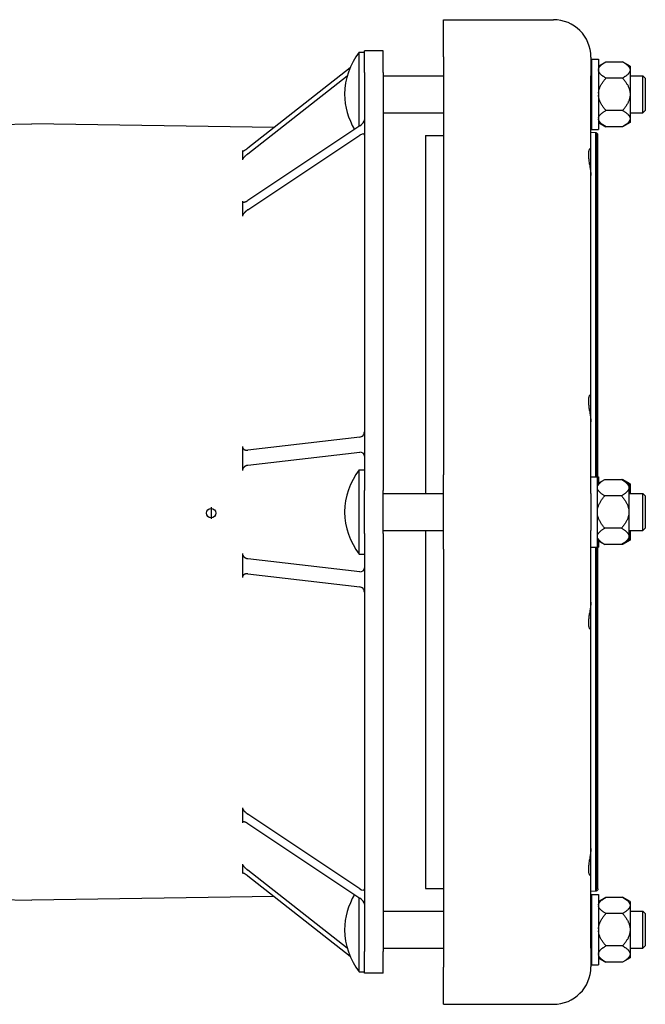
# Model space of a CAD drawing. Header units: millimetres. Extents: x 629 to 5054, y 330 to 1660.
# Tile 2 of 6: x 885 to 1153, y 625 to 1045. Entities that reach past the tile are written whole.
import ezdxf

# ---------------------------------------------------------------- set-up
doc = ezdxf.new("R2010")
doc.units = ezdxf.units.MM
doc.layers.add('DETAIL', color=2, linetype='Continuous')
doc.layers.add('ORIGIN', color=6, linetype='Continuous')

msp = doc.modelspace()

# ---------------------------------------------------------------- linework, layer by layer
at = {"layer": 'DETAIL'}
for p, q in [((1066.33, 1029.35), (1066.33, 1045.27)), ((1066.33, 1045.27), (1113.33, 1045.27)), ((1030.38, 999.76), (1030.38, 1031.43)), ((1030.38, 1031.43), (1032.58, 1031.43)), ((1032.58, 1022.68), (1032.58, 1031.93)), ((1040.58, 1031.93), (1032.58, 1031.93)), ((1040.58, 1022.68), (1040.58, 1031.93)), ((1066.33, 1029.35), (1066.33, 850.95)), ((1129.33, 1029.27), (1129.33, 1021.35)), ((1129.58, 1028.43), (1129.58, 998.43)), ((1129.58, 1028.43), (1132.58, 1028.43)), ((1132.58, 1028.43), (1132.58, 998.43)), ((1132.58, 1025.43), (1135.78, 1027.28)), ((1135.78, 1027.28), (1142.88, 1027.28)), ((1146.08, 1025.43), (1142.88, 1027.28)), ((1026.46, 1024.65), (982.81, 990.45)), ((1032.58, 1022.68), (1032.58, 844.28)), ((1040.58, 1022.68), (1040.58, 844.28)), ((1146.08, 1025.43), (1146.08, 1024.04)), ((1146.08, 1024.04), (1146.08, 1023.6)), ((1146.08, 1023.6), (1146.08, 1013.87)), ((982.81, 988.01), (1025.28, 1021.29)), ((1040.58, 1021.33), (1066.33, 1021.33)), ((1129.33, 990.74), (1129.33, 1021.35)), ((1129.33, 1021.33), (1129.58, 1021.33)), ((1142.88, 1020.36), (1135.78, 1020.36)), ((1146.08, 1021.33), (1151.58, 1021.33)), ((1151.58, 1005.53), (1151.58, 1021.33)), ((1152.58, 1020.33), (1151.58, 1021.33)), ((1152.58, 1020.33), (1152.58, 1006.53)), ((1146.08, 1013.87), (1146.08, 1012.99)), ((1146.08, 1012.99), (1146.08, 1003.26)), ((1040.58, 1005.53), (1066.33, 1005.53)), ((1129.33, 1005.53), (1129.58, 1005.53)), ((1142.88, 1006.51), (1135.78, 1006.51)), ((1146.08, 1005.53), (1151.58, 1005.53)), ((1152.58, 1006.53), (1151.58, 1005.53)), ((787.1, 999.26), (890.58, 1000.78)), ((994.05, 999.26), (890.58, 1000.78)), ((1132.58, 1001.43), (1135.78, 999.58)), ((1146.08, 1001.43), (1142.88, 999.58)), ((1146.08, 1003.26), (1146.08, 1002.82)), ((1146.08, 1002.82), (1146.08, 1001.43)), ((1030.58, 999.89), (982.81, 968.08)), ((1131.38, 996.97), (1129.33, 997.08)), ((1129.58, 998.43), (1132.58, 998.43)), ((1131.38, 850.03), (1131.38, 996.97)), ((1131.57, 996.94), (1131.38, 996.97)), ((1131.57, 850.03), (1131.57, 996.94)), ((1131.75, 996.88), (1131.57, 996.94)), ((1131.75, 850.03), (1131.75, 996.88)), ((1131.91, 996.78), (1131.75, 996.88)), ((1132.06, 996.66), (1131.91, 996.78)), ((1132.17, 996.51), (1132.06, 996.66)), ((1142.88, 999.58), (1135.78, 999.58)), ((982.81, 964.08), (1030.58, 995.89)), ((1058.68, 995.78), (1058.68, 842.93)), ((1058.68, 995.78), (1066.33, 995.78)), ((1132.26, 996.34), (1132.17, 996.51)), ((1132.31, 996.16), (1132.26, 996.34)), ((1132.33, 995.97), (1132.31, 996.16)), ((1132.33, 847.18), (1132.33, 995.97)), ((980.58, 989.35), (980.58, 989.24)), ((980.58, 989.24), (980.58, 987.48)), ((1129.33, 978.77), (1129.33, 990.74)), ((980.58, 987.48), (980.58, 985.73)), ((980.58, 985.73), (980.58, 985.46)), ((1129.33, 885.53), (1129.33, 978.77)), ((980.58, 967.73), (980.58, 967.48)), ((980.58, 967.48), (980.58, 964.6)), ((980.58, 964.6), (980.58, 961.72)), ((980.58, 961.72), (980.58, 961.34)), ((1129.33, 873.56), (1129.33, 885.53)), ((1129.33, 842.95), (1129.33, 873.56)), ((1030.58, 867.01), (982.81, 861.39)), ((980.58, 863.04), (980.58, 862.55)), ((980.58, 862.55), (980.58, 857.91)), ((980.58, 857.91), (980.58, 853.28)), ((982.81, 854.96), (1030.58, 860.57)), ((980.58, 853.28), (980.58, 852.77)), ((1030.38, 817.03), (1030.38, 853.03)), ((1030.38, 853.03), (1032.58, 853.03)), ((1066.33, 819.11), (1066.33, 850.95)), ((1129.33, 850.03), (1132.08, 850.03)), ((1132.08, 850.03), (1132.08, 820.03)), ((1132.33, 850.03), (1132.58, 850.03)), ((1132.58, 850.03), (1132.58, 847.32)), ((1132.08, 847.03), (1135.28, 848.88)), ((1135.28, 848.88), (1142.38, 848.88)), ((1142.38, 848.88), (1142.88, 848.88)), ((1145.58, 847.03), (1142.38, 848.88)), ((1146.08, 847.03), (1142.88, 848.88)), ((1145.58, 847.03), (1145.58, 845.64)), ((1145.58, 845.64), (1145.58, 845.2)), ((1145.58, 845.2), (1145.58, 835.47)), ((1146.08, 847.03), (1146.08, 845.64)), ((1146.08, 845.64), (1146.08, 845.2)), ((1146.08, 845.2), (1146.08, 842.93)), ((1032.58, 825.78), (1032.58, 844.28)), ((1040.58, 825.78), (1040.58, 844.28)), ((1040.58, 842.93), (1066.33, 842.93)), ((1129.33, 842.95), (1129.33, 827.11)), ((1142.38, 841.95), (1135.28, 841.95)), ((1145.58, 842.93), (1151.58, 842.93)), ((1151.58, 827.13), (1151.58, 842.93)), ((1152.58, 841.93), (1151.58, 842.93)), ((1152.58, 841.93), (1152.58, 828.13)), ((1145.58, 835.47), (1145.58, 834.59)), ((1145.58, 834.59), (1145.58, 824.86)), ((1032.58, 825.78), (1032.58, 647.38)), ((1040.58, 827.13), (1066.33, 827.13)), ((1040.58, 825.78), (1040.58, 647.38)), ((1058.68, 827.13), (1058.68, 674.28)), ((1129.33, 796.5), (1129.33, 827.11)), ((1142.38, 828.1), (1135.28, 828.1)), ((1145.58, 827.13), (1151.58, 827.13)), ((1145.58, 824.86), (1145.58, 824.42)), ((1145.58, 824.42), (1145.58, 823.03)), ((1146.08, 827.13), (1146.08, 824.86)), ((1146.08, 824.86), (1146.08, 824.42)), ((1146.08, 824.42), (1146.08, 823.03)), ((1152.58, 828.13), (1151.58, 827.13)), ((1129.33, 820.03), (1132.08, 820.03)), ((1131.38, 673.09), (1131.38, 820.03)), ((1131.57, 673.12), (1131.57, 820.03)), ((1131.75, 673.18), (1131.75, 820.03)), ((1132.08, 823.03), (1135.28, 821.18)), ((1132.33, 674.09), (1132.33, 822.88)), ((1132.33, 820.03), (1132.58, 820.03)), ((1132.58, 822.74), (1132.58, 820.03)), ((1142.38, 821.18), (1135.28, 821.18)), ((1145.58, 823.03), (1142.38, 821.18)), ((1142.88, 821.18), (1142.38, 821.18)), ((1146.08, 823.03), (1142.88, 821.18)), ((980.58, 817.29), (980.58, 816.78)), ((980.58, 816.78), (980.58, 812.15)), ((1030.38, 817.03), (1032.58, 817.03)), ((1066.33, 819.11), (1066.33, 640.71)), ((980.58, 812.15), (980.58, 807.51)), ((1030.58, 809.48), (982.81, 815.1)), ((980.58, 807.51), (980.58, 807.02)), ((982.81, 808.67), (1030.58, 803.05)), ((1129.33, 784.53), (1129.33, 796.5)), ((1129.33, 691.29), (1129.33, 784.53)), ((980.58, 708.72), (980.58, 708.34)), ((980.58, 708.34), (980.58, 705.46)), ((980.58, 705.46), (980.58, 702.58)), ((980.58, 702.58), (980.58, 702.33)), ((1030.58, 674.17), (982.81, 705.98)), ((982.81, 701.98), (1030.58, 670.17)), ((1129.33, 679.32), (1129.33, 691.29)), ((980.58, 684.6), (980.58, 684.33)), ((980.58, 684.33), (980.58, 682.58)), ((980.58, 682.58), (980.58, 680.82)), ((1025.28, 648.77), (982.81, 682.05)), ((980.58, 680.82), (980.58, 680.71)), ((982.81, 679.61), (1026.46, 645.41)), ((1129.33, 648.71), (1129.33, 679.32)), ((1058.68, 674.28), (1066.33, 674.28)), ((1131.38, 673.09), (1129.33, 672.98)), ((1131.57, 673.12), (1131.38, 673.09)), ((1131.75, 673.18), (1131.57, 673.12)), ((1131.91, 673.28), (1131.75, 673.18)), ((1132.06, 673.4), (1131.91, 673.28)), ((1132.17, 673.55), (1132.06, 673.4)), ((1132.26, 673.72), (1132.17, 673.55)), ((1132.31, 673.9), (1132.26, 673.72)), ((1132.33, 674.09), (1132.31, 673.9)), ((787.1, 670.8), (890.58, 669.28)), ((994.05, 670.8), (890.58, 669.28)), ((1030.38, 638.63), (1030.38, 670.3)), ((1129.58, 671.63), (1129.58, 641.63)), ((1129.58, 671.63), (1132.58, 671.63)), ((1132.58, 671.63), (1132.58, 641.63)), ((1132.58, 668.63), (1135.78, 670.48)), ((1135.78, 670.48), (1142.88, 670.48)), ((1146.08, 668.63), (1142.88, 670.48)), ((1146.08, 668.63), (1146.08, 667.24)), ((1040.58, 664.53), (1066.33, 664.53)), ((1129.33, 664.53), (1129.58, 664.53)), ((1146.08, 667.24), (1146.08, 666.8)), ((1146.08, 666.8), (1146.08, 657.07)), ((1146.08, 664.53), (1151.58, 664.53)), ((1151.58, 648.73), (1151.58, 664.53)), ((1152.58, 663.53), (1151.58, 664.53)), ((1142.88, 663.55), (1135.78, 663.55)), ((1152.58, 663.53), (1152.58, 649.73)), ((1146.08, 657.07), (1146.08, 656.19)), ((1146.08, 656.19), (1146.08, 646.46)), ((1040.58, 648.73), (1066.33, 648.73)), ((1129.33, 648.73), (1129.58, 648.73)), ((1129.33, 648.71), (1129.33, 640.79)), ((1142.88, 649.7), (1135.78, 649.7)), ((1146.08, 648.73), (1151.58, 648.73)), ((1152.58, 649.73), (1151.58, 648.73)), ((1032.58, 638.13), (1032.58, 647.38)), ((1040.58, 638.13), (1040.58, 647.38)), ((1132.58, 644.63), (1135.78, 642.78)), ((1146.08, 644.63), (1142.88, 642.78)), ((1146.08, 646.46), (1146.08, 646.02)), ((1146.08, 646.02), (1146.08, 644.63)), ((1066.33, 624.79), (1066.33, 640.71)), ((1129.58, 641.63), (1132.58, 641.63)), ((1142.88, 642.78), (1135.78, 642.78)), ((1030.38, 638.63), (1032.58, 638.63)), ((1040.58, 638.13), (1032.58, 638.13)), ((1066.33, 624.79), (1113.33, 624.79))]:
    msp.add_line(p, q, dxfattribs=at)
at = {"layer": 'DETAIL', "flags": 128}
for points in [[(1132.58, 1024.04), (1132.6, 1024.17), (1132.63, 1024.3), (1132.67, 1024.43), (1132.72, 1024.56), (1132.78, 1024.68), (1132.85, 1024.81), (1132.93, 1024.94), (1133.01, 1025.07), (1133.11, 1025.21), (1133.22, 1025.34), (1133.33, 1025.47), (1133.46, 1025.6), (1133.6, 1025.73), (1133.74, 1025.87), (1133.9, 1026), (1134.06, 1026.14), (1134.24, 1026.28), (1134.43, 1026.42), (1134.63, 1026.56), (1134.83, 1026.7), (1135.05, 1026.84), (1135.28, 1026.99), (1135.52, 1027.13), (1135.78, 1027.28)], [(1142.88, 1027.28), (1143.13, 1027.13), (1143.37, 1026.99), (1143.6, 1026.84), (1143.82, 1026.7), (1144.03, 1026.56), (1144.23, 1026.42), (1144.41, 1026.28), (1144.59, 1026.14), (1144.75, 1026), (1144.91, 1025.87), (1145.06, 1025.73), (1145.19, 1025.6), (1145.32, 1025.47), (1145.44, 1025.34), (1145.54, 1025.21), (1145.64, 1025.07), (1145.73, 1024.94), (1145.81, 1024.81), (1145.88, 1024.68), (1145.93, 1024.56), (1145.98, 1024.43), (1146.02, 1024.3), (1146.06, 1024.17), (1146.08, 1024.04)], [(1135.78, 1020.36), (1135.52, 1020.5), (1135.28, 1020.65), (1135.05, 1020.8), (1134.83, 1020.94), (1134.63, 1021.08), (1134.43, 1021.22), (1134.24, 1021.36), (1134.06, 1021.5), (1133.9, 1021.63), (1133.74, 1021.77), (1133.6, 1021.9), (1133.46, 1022.04), (1133.33, 1022.17), (1133.22, 1022.3), (1133.11, 1022.43), (1133.01, 1022.56), (1132.93, 1022.69), (1132.85, 1022.82), (1132.78, 1022.95), (1132.72, 1023.08), (1132.67, 1023.21), (1132.63, 1023.34), (1132.6, 1023.47), (1132.58, 1023.6)], [(1146.08, 1023.6), (1146.06, 1023.47), (1146.02, 1023.34), (1145.98, 1023.21), (1145.93, 1023.08), (1145.88, 1022.95), (1145.81, 1022.82), (1145.73, 1022.69), (1145.64, 1022.56), (1145.54, 1022.43), (1145.44, 1022.3), (1145.32, 1022.17), (1145.19, 1022.04), (1145.06, 1021.9), (1144.91, 1021.77), (1144.75, 1021.63), (1144.59, 1021.5), (1144.41, 1021.36), (1144.23, 1021.22), (1144.03, 1021.08), (1143.82, 1020.94), (1143.6, 1020.8), (1143.37, 1020.65), (1143.13, 1020.5), (1142.88, 1020.36)], [(1132.58, 1013.87), (1132.6, 1014.13), (1132.63, 1014.39), (1132.67, 1014.65), (1132.72, 1014.9), (1132.78, 1015.16), (1132.85, 1015.42), (1132.93, 1015.68), (1133.01, 1015.94), (1133.11, 1016.2), (1133.22, 1016.47), (1133.33, 1016.73), (1133.46, 1017), (1133.6, 1017.26), (1133.74, 1017.53), (1133.9, 1017.8), (1134.06, 1018.07), (1134.24, 1018.35), (1134.43, 1018.63), (1134.63, 1018.91), (1134.83, 1019.19), (1135.05, 1019.48), (1135.28, 1019.77), (1135.52, 1020.06), (1135.78, 1020.36)], [(1142.88, 1020.36), (1143.13, 1020.06), (1143.37, 1019.77), (1143.6, 1019.48), (1143.82, 1019.19), (1144.03, 1018.91), (1144.23, 1018.63), (1144.41, 1018.35), (1144.59, 1018.07), (1144.75, 1017.8), (1144.91, 1017.53), (1145.06, 1017.26), (1145.19, 1017), (1145.32, 1016.73), (1145.44, 1016.47), (1145.54, 1016.2), (1145.64, 1015.94), (1145.73, 1015.68), (1145.81, 1015.42), (1145.88, 1015.16), (1145.93, 1014.9), (1145.98, 1014.65), (1146.02, 1014.39), (1146.06, 1014.13), (1146.08, 1013.87)], [(1135.78, 1006.51), (1135.52, 1006.8), (1135.28, 1007.1), (1135.05, 1007.39), (1134.83, 1007.67), (1134.63, 1007.96), (1134.43, 1008.24), (1134.24, 1008.51), (1134.06, 1008.79), (1133.9, 1009.06), (1133.74, 1009.33), (1133.6, 1009.6), (1133.46, 1009.87), (1133.33, 1010.13), (1133.22, 1010.4), (1133.11, 1010.66), (1133.01, 1010.92), (1132.93, 1011.18), (1132.85, 1011.44), (1132.78, 1011.7), (1132.72, 1011.96), (1132.67, 1012.22), (1132.63, 1012.47), (1132.6, 1012.73), (1132.58, 1012.99)], [(1146.08, 1012.99), (1146.06, 1012.73), (1146.02, 1012.47), (1145.98, 1012.22), (1145.93, 1011.96), (1145.88, 1011.7), (1145.81, 1011.44), (1145.73, 1011.18), (1145.64, 1010.92), (1145.54, 1010.66), (1145.44, 1010.4), (1145.32, 1010.13), (1145.19, 1009.87), (1145.06, 1009.6), (1144.91, 1009.33), (1144.75, 1009.06), (1144.59, 1008.79), (1144.41, 1008.51), (1144.23, 1008.24), (1144.03, 1007.96), (1143.82, 1007.67), (1143.6, 1007.39), (1143.37, 1007.1), (1143.13, 1006.8), (1142.88, 1006.51)], [(1132.58, 1003.26), (1132.6, 1003.39), (1132.63, 1003.52), (1132.67, 1003.65), (1132.72, 1003.78), (1132.78, 1003.91), (1132.85, 1004.04), (1132.93, 1004.17), (1133.01, 1004.3), (1133.11, 1004.43), (1133.22, 1004.56), (1133.33, 1004.69), (1133.46, 1004.83), (1133.6, 1004.96), (1133.74, 1005.09), (1133.9, 1005.23), (1134.06, 1005.36), (1134.24, 1005.5), (1134.43, 1005.64), (1134.63, 1005.78), (1134.83, 1005.92), (1135.05, 1006.07), (1135.28, 1006.21), (1135.52, 1006.36), (1135.78, 1006.51)], [(1142.88, 1006.51), (1143.13, 1006.36), (1143.37, 1006.21), (1143.6, 1006.07), (1143.82, 1005.92), (1144.03, 1005.78), (1144.23, 1005.64), (1144.41, 1005.5), (1144.59, 1005.36), (1144.75, 1005.23), (1144.91, 1005.09), (1145.06, 1004.96), (1145.19, 1004.83), (1145.32, 1004.69), (1145.44, 1004.56), (1145.54, 1004.43), (1145.64, 1004.3), (1145.73, 1004.17), (1145.81, 1004.04), (1145.88, 1003.91), (1145.93, 1003.78), (1145.98, 1003.65), (1146.02, 1003.52), (1146.06, 1003.39), (1146.08, 1003.26)], [(1135.78, 999.58), (1135.52, 999.73), (1135.28, 999.88), (1135.05, 1000.02), (1134.83, 1000.16), (1134.63, 1000.31), (1134.43, 1000.45), (1134.24, 1000.58), (1134.06, 1000.72), (1133.9, 1000.86), (1133.74, 1000.99), (1133.6, 1001.13), (1133.46, 1001.26), (1133.33, 1001.39), (1133.22, 1001.53), (1133.11, 1001.66), (1133.01, 1001.79), (1132.93, 1001.92), (1132.85, 1002.05), (1132.78, 1002.18), (1132.72, 1002.31), (1132.67, 1002.44), (1132.63, 1002.57), (1132.6, 1002.69), (1132.58, 1002.82)], [(1146.08, 1002.82), (1146.06, 1002.69), (1146.02, 1002.57), (1145.98, 1002.44), (1145.93, 1002.31), (1145.88, 1002.18), (1145.81, 1002.05), (1145.73, 1001.92), (1145.64, 1001.79), (1145.54, 1001.66), (1145.44, 1001.53), (1145.32, 1001.39), (1145.19, 1001.26), (1145.06, 1001.13), (1144.91, 1000.99), (1144.75, 1000.86), (1144.59, 1000.72), (1144.41, 1000.58), (1144.23, 1000.45), (1144.03, 1000.31), (1143.82, 1000.16), (1143.6, 1000.02), (1143.37, 999.88), (1143.13, 999.73), (1142.88, 999.58)], [(980.58, 989.24), (980.63, 989.23), (980.68, 989.23), (980.75, 989.23), (980.82, 989.25), (980.89, 989.27), (980.97, 989.3), (981.06, 989.33), (981.15, 989.37), (981.24, 989.41), (981.33, 989.46), (981.43, 989.51), (981.53, 989.57), (981.63, 989.63), (981.73, 989.69), (981.84, 989.76), (981.94, 989.82), (982.05, 989.89), (982.16, 989.97), (982.26, 990.04), (982.37, 990.12), (982.48, 990.2), (982.59, 990.28), (982.7, 990.36), (982.81, 990.45)], [(1128.79, 990.29), (1128.77, 990.26), (1128.73, 990.18), (1128.67, 990.06), (1128.61, 989.9), (1128.55, 989.7), (1128.49, 989.47), (1128.43, 989.21), (1128.38, 988.91), (1128.34, 988.59), (1128.31, 988.24), (1128.29, 987.87), (1128.29, 987.47), (1128.29, 987.05), (1128.31, 986.62), (1128.35, 986.18), (1128.39, 985.72), (1128.45, 985.25), (1128.51, 984.79), (1128.58, 984.32), (1128.66, 983.84), (1128.73, 983.38), (1128.81, 982.91), (1128.89, 982.45), (1128.97, 982), (1129.05, 981.55), (1129.11, 981.12), (1129.18, 980.69), (1129.23, 980.28), (1129.27, 979.88), (1129.3, 979.49), (1129.32, 979.12), (1129.33, 978.77)], [(982.81, 988.01), (982.68, 987.91), (982.56, 987.82), (982.44, 987.72), (982.32, 987.61), (982.2, 987.51), (982.09, 987.41), (981.97, 987.31), (981.86, 987.2), (981.75, 987.1), (981.64, 987), (981.54, 986.89), (981.43, 986.79), (981.34, 986.69), (981.24, 986.59), (981.16, 986.5), (981.07, 986.4), (980.99, 986.31), (980.92, 986.22), (980.85, 986.13), (980.78, 986.05), (980.72, 985.96), (980.67, 985.88), (980.62, 985.8), (980.58, 985.73)], [(980.58, 967.48), (980.63, 967.44), (980.68, 967.4), (980.75, 967.37), (980.82, 967.35), (980.89, 967.34), (980.97, 967.34), (981.06, 967.34), (981.15, 967.35), (981.24, 967.36), (981.33, 967.38), (981.43, 967.41), (981.53, 967.44), (981.63, 967.47), (981.73, 967.51), (981.84, 967.55), (981.94, 967.6), (982.05, 967.65), (982.16, 967.7), (982.26, 967.76), (982.37, 967.82), (982.48, 967.88), (982.59, 967.94), (982.7, 968.01), (982.81, 968.08)], [(982.81, 964.08), (982.68, 964), (982.56, 963.91), (982.44, 963.82), (982.32, 963.73), (982.2, 963.64), (982.09, 963.54), (981.97, 963.44), (981.86, 963.34), (981.75, 963.24), (981.64, 963.14), (981.54, 963.04), (981.43, 962.93), (981.34, 962.83), (981.24, 962.72), (981.16, 962.62), (981.07, 962.52), (980.99, 962.41), (980.92, 962.31), (980.85, 962.21), (980.78, 962.11), (980.72, 962.01), (980.67, 961.91), (980.62, 961.81), (980.58, 961.72)], [(1128.79, 885.08), (1128.77, 885.05), (1128.73, 884.97), (1128.67, 884.85), (1128.61, 884.69), (1128.55, 884.49), (1128.49, 884.26), (1128.43, 884), (1128.38, 883.7), (1128.34, 883.38), (1128.31, 883.03), (1128.29, 882.66), (1128.29, 882.26), (1128.29, 881.84), (1128.31, 881.41), (1128.35, 880.97), (1128.39, 880.51), (1128.45, 880.05), (1128.51, 879.58), (1128.58, 879.11), (1128.66, 878.64), (1128.73, 878.17), (1128.81, 877.7), (1128.89, 877.24), (1128.97, 876.79), (1129.05, 876.34), (1129.11, 875.91), (1129.18, 875.48), (1129.23, 875.07), (1129.27, 874.67), (1129.3, 874.28), (1129.32, 873.91), (1129.33, 873.56)], [(980.58, 862.55), (980.63, 862.43), (980.68, 862.32), (980.75, 862.21), (980.82, 862.11), (980.89, 862.02), (980.97, 861.94), (981.06, 861.86), (981.15, 861.79), (981.24, 861.73), (981.33, 861.67), (981.43, 861.62), (981.53, 861.57), (981.63, 861.53), (981.73, 861.49), (981.84, 861.46), (981.94, 861.43), (982.05, 861.41), (982.16, 861.4), (982.26, 861.38), (982.37, 861.38), (982.48, 861.38), (982.59, 861.38), (982.7, 861.38), (982.81, 861.39)], [(982.81, 854.96), (982.68, 854.94), (982.56, 854.92), (982.44, 854.89), (982.32, 854.86), (982.2, 854.82), (982.09, 854.77), (981.97, 854.73), (981.86, 854.67), (981.75, 854.62), (981.64, 854.55), (981.54, 854.49), (981.43, 854.41), (981.34, 854.34), (981.24, 854.26), (981.16, 854.18), (981.07, 854.09), (980.99, 854), (980.92, 853.91), (980.85, 853.82), (980.78, 853.72), (980.72, 853.61), (980.67, 853.51), (980.62, 853.39), (980.58, 853.28)], [(1132.08, 845.64), (1132.1, 845.77), (1132.13, 845.9), (1132.17, 846.02), (1132.22, 846.15), (1132.28, 846.28), (1132.35, 846.41), (1132.43, 846.54), (1132.51, 846.67), (1132.61, 846.8), (1132.72, 846.94), (1132.83, 847.07), (1132.96, 847.2), (1133.1, 847.33), (1133.24, 847.47), (1133.4, 847.6), (1133.56, 847.74), (1133.74, 847.88), (1133.93, 848.01), (1134.13, 848.15), (1134.33, 848.3), (1134.55, 848.44), (1134.78, 848.58), (1135.02, 848.73), (1135.28, 848.88)], [(1135.28, 841.95), (1135.02, 842.1), (1134.78, 842.25), (1134.55, 842.39), (1134.33, 842.54), (1134.13, 842.68), (1133.93, 842.82), (1133.74, 842.96), (1133.56, 843.1), (1133.4, 843.23), (1133.24, 843.37), (1133.1, 843.5), (1132.96, 843.64), (1132.83, 843.77), (1132.72, 843.9), (1132.61, 844.03), (1132.51, 844.16), (1132.43, 844.29), (1132.35, 844.42), (1132.28, 844.55), (1132.22, 844.68), (1132.17, 844.81), (1132.13, 844.94), (1132.1, 845.07), (1132.08, 845.2)], [(1142.38, 848.88), (1142.63, 848.73), (1142.87, 848.58), (1143.1, 848.44), (1143.32, 848.3), (1143.53, 848.15), (1143.73, 848.01), (1143.91, 847.88), (1144.09, 847.74), (1144.25, 847.6), (1144.41, 847.47), (1144.56, 847.33), (1144.69, 847.2), (1144.82, 847.07), (1144.94, 846.94), (1145.04, 846.8), (1145.14, 846.67), (1145.23, 846.54), (1145.31, 846.41), (1145.38, 846.28), (1145.43, 846.15), (1145.48, 846.02), (1145.52, 845.9), (1145.56, 845.77), (1145.58, 845.64)], [(1145.58, 845.2), (1145.56, 845.07), (1145.52, 844.94), (1145.48, 844.81), (1145.43, 844.68), (1145.38, 844.55), (1145.31, 844.42), (1145.23, 844.29), (1145.14, 844.16), (1145.04, 844.03), (1144.94, 843.9), (1144.82, 843.77), (1144.69, 843.64), (1144.56, 843.5), (1144.41, 843.37), (1144.25, 843.23), (1144.09, 843.1), (1143.91, 842.96), (1143.73, 842.82), (1143.53, 842.68), (1143.32, 842.54), (1143.1, 842.39), (1142.87, 842.25), (1142.63, 842.1), (1142.38, 841.95)], [(1142.88, 848.88), (1142.99, 848.81), (1143.11, 848.74), (1143.22, 848.68), (1143.33, 848.61), (1143.44, 848.54), (1143.55, 848.48), (1143.65, 848.41), (1143.75, 848.34), (1143.85, 848.28), (1143.94, 848.21), (1144.04, 848.15), (1144.13, 848.08), (1144.22, 848.02), (1144.31, 847.96), (1144.39, 847.89), (1144.47, 847.83), (1144.55, 847.77), (1144.63, 847.7), (1144.71, 847.64), (1144.78, 847.58), (1144.85, 847.52), (1144.92, 847.46), (1144.99, 847.39), (1145.06, 847.33)], [(1145.58, 846.76), (1145.61, 846.71), (1145.65, 846.67), (1145.68, 846.62), (1145.71, 846.57), (1145.74, 846.52), (1145.77, 846.48), (1145.8, 846.43), (1145.82, 846.38), (1145.85, 846.34), (1145.87, 846.29), (1145.89, 846.24), (1145.92, 846.2), (1145.94, 846.15), (1145.96, 846.1), (1145.97, 846.06), (1145.99, 846.01), (1146, 845.96), (1146.02, 845.92), (1146.03, 845.87), (1146.04, 845.82), (1146.05, 845.78), (1146.06, 845.73), (1146.07, 845.68), (1146.08, 845.64)], [(1146.08, 845.2), (1146.07, 845.15), (1146.06, 845.1), (1146.05, 845.06), (1146.04, 845.01), (1146.03, 844.96), (1146.02, 844.92), (1146, 844.87), (1145.99, 844.82), (1145.97, 844.78), (1145.96, 844.73), (1145.94, 844.68), (1145.92, 844.64), (1145.89, 844.59), (1145.87, 844.54), (1145.85, 844.5), (1145.82, 844.45), (1145.8, 844.4), (1145.77, 844.36), (1145.74, 844.31), (1145.71, 844.26), (1145.68, 844.22), (1145.65, 844.17), (1145.61, 844.12), (1145.58, 844.08)], [(1132.08, 835.47), (1132.1, 835.73), (1132.13, 835.99), (1132.17, 836.24), (1132.22, 836.5), (1132.28, 836.76), (1132.35, 837.02), (1132.43, 837.28), (1132.51, 837.54), (1132.61, 837.8), (1132.72, 838.07), (1132.83, 838.33), (1132.96, 838.59), (1133.1, 838.86), (1133.24, 839.13), (1133.4, 839.4), (1133.56, 839.67), (1133.74, 839.95), (1133.93, 840.22), (1134.13, 840.5), (1134.33, 840.79), (1134.55, 841.07), (1134.78, 841.36), (1135.02, 841.66), (1135.28, 841.95)], [(1142.38, 841.95), (1142.63, 841.66), (1142.87, 841.36), (1143.1, 841.07), (1143.32, 840.79), (1143.53, 840.5), (1143.73, 840.22), (1143.91, 839.95), (1144.09, 839.67), (1144.25, 839.4), (1144.41, 839.13), (1144.56, 838.86), (1144.69, 838.59), (1144.82, 838.33), (1144.94, 838.07), (1145.04, 837.8), (1145.14, 837.54), (1145.23, 837.28), (1145.31, 837.02), (1145.38, 836.76), (1145.43, 836.5), (1145.48, 836.24), (1145.52, 835.99), (1145.56, 835.73), (1145.58, 835.47)], [(1135.28, 828.1), (1135.02, 828.4), (1134.78, 828.7), (1134.55, 828.98), (1134.33, 829.27), (1134.13, 829.55), (1133.93, 829.83), (1133.74, 830.11), (1133.56, 830.39), (1133.4, 830.66), (1133.24, 830.93), (1133.1, 831.2), (1132.96, 831.47), (1132.83, 831.73), (1132.72, 831.99), (1132.61, 832.26), (1132.51, 832.52), (1132.43, 832.78), (1132.35, 833.04), (1132.28, 833.3), (1132.22, 833.56), (1132.17, 833.81), (1132.13, 834.07), (1132.1, 834.33), (1132.08, 834.59)], [(1145.58, 834.59), (1145.56, 834.33), (1145.52, 834.07), (1145.48, 833.81), (1145.43, 833.56), (1145.38, 833.3), (1145.31, 833.04), (1145.23, 832.78), (1145.14, 832.52), (1145.04, 832.26), (1144.94, 831.99), (1144.82, 831.73), (1144.69, 831.47), (1144.56, 831.2), (1144.41, 830.93), (1144.25, 830.66), (1144.09, 830.39), (1143.91, 830.11), (1143.73, 829.83), (1143.53, 829.55), (1143.32, 829.27), (1143.1, 828.98), (1142.87, 828.7), (1142.63, 828.4), (1142.38, 828.1)], [(1132.08, 824.86), (1132.1, 824.99), (1132.13, 825.12), (1132.17, 825.25), (1132.22, 825.38), (1132.28, 825.51), (1132.35, 825.64), (1132.43, 825.77), (1132.51, 825.9), (1132.61, 826.03), (1132.72, 826.16), (1132.83, 826.29), (1132.96, 826.42), (1133.1, 826.56), (1133.24, 826.69), (1133.4, 826.83), (1133.56, 826.96), (1133.74, 827.1), (1133.93, 827.24), (1134.13, 827.38), (1134.33, 827.52), (1134.55, 827.66), (1134.78, 827.81), (1135.02, 827.96), (1135.28, 828.1)], [(1135.28, 821.18), (1135.02, 821.33), (1134.78, 821.48), (1134.55, 821.62), (1134.33, 821.76), (1134.13, 821.9), (1133.93, 822.04), (1133.74, 822.18), (1133.56, 822.32), (1133.4, 822.46), (1133.24, 822.59), (1133.1, 822.73), (1132.96, 822.86), (1132.83, 822.99), (1132.72, 823.12), (1132.61, 823.26), (1132.51, 823.39), (1132.43, 823.52), (1132.35, 823.65), (1132.28, 823.78), (1132.22, 823.91), (1132.17, 824.03), (1132.13, 824.16), (1132.1, 824.29), (1132.08, 824.42)], [(1142.38, 828.1), (1142.63, 827.96), (1142.87, 827.81), (1143.1, 827.66), (1143.32, 827.52), (1143.53, 827.38), (1143.73, 827.24), (1143.91, 827.1), (1144.09, 826.96), (1144.25, 826.83), (1144.41, 826.69), (1144.56, 826.56), (1144.69, 826.42), (1144.82, 826.29), (1144.94, 826.16), (1145.04, 826.03), (1145.14, 825.9), (1145.23, 825.77), (1145.31, 825.64), (1145.38, 825.51), (1145.43, 825.38), (1145.48, 825.25), (1145.52, 825.12), (1145.56, 824.99), (1145.58, 824.86)], [(1145.58, 824.42), (1145.56, 824.29), (1145.52, 824.16), (1145.48, 824.03), (1145.43, 823.91), (1145.38, 823.78), (1145.31, 823.65), (1145.23, 823.52), (1145.14, 823.39), (1145.04, 823.26), (1144.94, 823.12), (1144.82, 822.99), (1144.69, 822.86), (1144.56, 822.73), (1144.41, 822.59), (1144.25, 822.46), (1144.09, 822.32), (1143.91, 822.18), (1143.73, 822.04), (1143.53, 821.9), (1143.32, 821.76), (1143.1, 821.62), (1142.87, 821.48), (1142.63, 821.33), (1142.38, 821.18)], [(1145.58, 825.98), (1145.61, 825.94), (1145.65, 825.89), (1145.68, 825.84), (1145.71, 825.8), (1145.74, 825.75), (1145.77, 825.7), (1145.8, 825.66), (1145.82, 825.61), (1145.85, 825.56), (1145.87, 825.52), (1145.89, 825.47), (1145.92, 825.42), (1145.94, 825.38), (1145.96, 825.33), (1145.97, 825.28), (1145.99, 825.24), (1146, 825.19), (1146.02, 825.14), (1146.03, 825.1), (1146.04, 825.05), (1146.05, 825), (1146.06, 824.96), (1146.07, 824.91), (1146.08, 824.86)], [(1146.08, 824.42), (1146.07, 824.38), (1146.06, 824.33), (1146.05, 824.28), (1146.04, 824.24), (1146.03, 824.19), (1146.02, 824.14), (1146, 824.1), (1145.99, 824.05), (1145.97, 824), (1145.96, 823.96), (1145.94, 823.91), (1145.92, 823.86), (1145.89, 823.82), (1145.87, 823.77), (1145.85, 823.72), (1145.82, 823.68), (1145.8, 823.63), (1145.77, 823.58), (1145.74, 823.54), (1145.71, 823.49), (1145.68, 823.44), (1145.65, 823.39), (1145.61, 823.35), (1145.58, 823.3)], [(1145.06, 822.73), (1144.99, 822.67), (1144.92, 822.6), (1144.85, 822.54), (1144.78, 822.48), (1144.71, 822.42), (1144.63, 822.36), (1144.55, 822.29), (1144.47, 822.23), (1144.39, 822.17), (1144.31, 822.1), (1144.22, 822.04), (1144.13, 821.98), (1144.04, 821.91), (1143.94, 821.85), (1143.85, 821.78), (1143.75, 821.72), (1143.65, 821.65), (1143.55, 821.58), (1143.44, 821.52), (1143.33, 821.45), (1143.22, 821.38), (1143.11, 821.32), (1142.99, 821.25), (1142.88, 821.18)], [(980.58, 816.78), (980.63, 816.65), (980.68, 816.53), (980.75, 816.41), (980.82, 816.29), (980.89, 816.18), (980.97, 816.08), (981.06, 815.98), (981.15, 815.89), (981.24, 815.8), (981.33, 815.72), (981.43, 815.65), (981.53, 815.58), (981.63, 815.51), (981.73, 815.45), (981.84, 815.4), (981.94, 815.35), (982.05, 815.3), (982.16, 815.26), (982.26, 815.22), (982.37, 815.19), (982.48, 815.16), (982.59, 815.14), (982.7, 815.12), (982.81, 815.1)], [(982.81, 808.67), (982.68, 808.68), (982.56, 808.68), (982.44, 808.68), (982.32, 808.68), (982.2, 808.67), (982.09, 808.65), (981.97, 808.63), (981.86, 808.61), (981.75, 808.57), (981.64, 808.54), (981.54, 808.49), (981.43, 808.45), (981.34, 808.39), (981.24, 808.34), (981.16, 808.27), (981.07, 808.21), (980.99, 808.14), (980.92, 808.06), (980.85, 807.99), (980.78, 807.9), (980.72, 807.81), (980.67, 807.72), (980.62, 807.62), (980.58, 807.51)], [(1129.33, 796.5), (1129.32, 796.15), (1129.3, 795.77), (1129.27, 795.39), (1129.23, 794.99), (1129.18, 794.58), (1129.11, 794.15), (1129.05, 793.72), (1128.97, 793.27), (1128.89, 792.82), (1128.81, 792.36), (1128.73, 791.89), (1128.66, 791.42), (1128.58, 790.95), (1128.51, 790.48), (1128.45, 790.01), (1128.39, 789.55), (1128.35, 789.09), (1128.32, 788.64), (1128.29, 788.21), (1128.29, 787.79), (1128.29, 787.4), (1128.31, 787.03), (1128.34, 786.68), (1128.38, 786.35), (1128.43, 786.06), (1128.49, 785.8), (1128.55, 785.57), (1128.61, 785.37), (1128.67, 785.21), (1128.73, 785.09), (1128.77, 785.01), (1128.79, 784.98)], [(980.58, 708.34), (980.63, 708.23), (980.68, 708.12), (980.75, 708.01), (980.82, 707.9), (980.89, 707.78), (980.97, 707.67), (981.06, 707.56), (981.15, 707.45), (981.24, 707.34), (981.33, 707.24), (981.43, 707.13), (981.53, 707.03), (981.63, 706.93), (981.73, 706.83), (981.84, 706.73), (981.94, 706.64), (982.05, 706.55), (982.16, 706.46), (982.26, 706.37), (982.37, 706.29), (982.48, 706.21), (982.59, 706.13), (982.7, 706.05), (982.81, 705.98)], [(982.81, 701.98), (982.68, 702.06), (982.56, 702.13), (982.44, 702.2), (982.32, 702.27), (982.2, 702.34), (982.09, 702.39), (981.97, 702.45), (981.86, 702.5), (981.75, 702.55), (981.64, 702.59), (981.54, 702.62), (981.43, 702.65), (981.34, 702.68), (981.24, 702.7), (981.16, 702.71), (981.07, 702.72), (980.99, 702.72), (980.92, 702.72), (980.85, 702.71), (980.78, 702.7), (980.72, 702.68), (980.67, 702.65), (980.62, 702.62), (980.58, 702.58)], [(1129.33, 691.29), (1129.32, 690.94), (1129.3, 690.57), (1129.27, 690.18), (1129.23, 689.78), (1129.18, 689.37), (1129.11, 688.94), (1129.05, 688.51), (1128.97, 688.06), (1128.89, 687.61), (1128.81, 687.15), (1128.73, 686.68), (1128.66, 686.21), (1128.58, 685.74), (1128.51, 685.27), (1128.45, 684.8), (1128.39, 684.34), (1128.35, 683.88), (1128.32, 683.44), (1128.29, 683), (1128.29, 682.59), (1128.29, 682.19), (1128.31, 681.82), (1128.34, 681.47), (1128.38, 681.14), (1128.43, 680.85), (1128.49, 680.59), (1128.55, 680.36), (1128.61, 680.16), (1128.67, 680), (1128.73, 679.88), (1128.77, 679.8), (1128.79, 679.77)], [(980.58, 684.33), (980.63, 684.25), (980.68, 684.16), (980.75, 684.06), (980.82, 683.97), (980.89, 683.87), (980.97, 683.77), (981.06, 683.67), (981.15, 683.57), (981.24, 683.47), (981.33, 683.37), (981.43, 683.27), (981.53, 683.17), (981.63, 683.07), (981.73, 682.97), (981.84, 682.87), (981.94, 682.78), (982.05, 682.68), (982.16, 682.59), (982.26, 682.49), (982.37, 682.4), (982.48, 682.31), (982.59, 682.22), (982.7, 682.13), (982.81, 682.05)], [(982.81, 679.61), (982.68, 679.71), (982.56, 679.8), (982.44, 679.89), (982.32, 679.98), (982.2, 680.06), (982.09, 680.14), (981.97, 680.22), (981.86, 680.29), (981.75, 680.36), (981.64, 680.43), (981.54, 680.49), (981.43, 680.54), (981.34, 680.6), (981.24, 680.64), (981.16, 680.68), (981.07, 680.72), (980.99, 680.75), (980.92, 680.78), (980.85, 680.8), (980.78, 680.82), (980.72, 680.83), (980.67, 680.83), (980.62, 680.83), (980.58, 680.82)], [(1132.58, 667.24), (1132.6, 667.37), (1132.63, 667.49), (1132.67, 667.62), (1132.72, 667.75), (1132.78, 667.88), (1132.85, 668.01), (1132.93, 668.14), (1133.01, 668.27), (1133.11, 668.4), (1133.22, 668.53), (1133.33, 668.67), (1133.46, 668.8), (1133.6, 668.93), (1133.74, 669.07), (1133.9, 669.2), (1134.06, 669.34), (1134.24, 669.47), (1134.43, 669.61), (1134.63, 669.75), (1134.83, 669.9), (1135.05, 670.04), (1135.28, 670.18), (1135.52, 670.33), (1135.78, 670.48)], [(1142.88, 670.48), (1143.13, 670.33), (1143.37, 670.18), (1143.6, 670.04), (1143.82, 669.9), (1144.03, 669.75), (1144.23, 669.61), (1144.41, 669.47), (1144.59, 669.34), (1144.75, 669.2), (1144.91, 669.07), (1145.06, 668.93), (1145.19, 668.8), (1145.32, 668.67), (1145.44, 668.53), (1145.54, 668.4), (1145.64, 668.27), (1145.73, 668.14), (1145.81, 668.01), (1145.88, 667.88), (1145.93, 667.75), (1145.98, 667.62), (1146.02, 667.49), (1146.06, 667.37), (1146.08, 667.24)], [(1135.78, 663.55), (1135.52, 663.7), (1135.28, 663.85), (1135.05, 663.99), (1134.83, 664.14), (1134.63, 664.28), (1134.43, 664.42), (1134.24, 664.56), (1134.06, 664.69), (1133.9, 664.83), (1133.74, 664.97), (1133.6, 665.1), (1133.46, 665.23), (1133.33, 665.37), (1133.22, 665.5), (1133.11, 665.63), (1133.01, 665.76), (1132.93, 665.89), (1132.85, 666.02), (1132.78, 666.15), (1132.72, 666.28), (1132.67, 666.41), (1132.63, 666.54), (1132.6, 666.67), (1132.58, 666.8)], [(1146.08, 666.8), (1146.06, 666.67), (1146.02, 666.54), (1145.98, 666.41), (1145.93, 666.28), (1145.88, 666.15), (1145.81, 666.02), (1145.73, 665.89), (1145.64, 665.76), (1145.54, 665.63), (1145.44, 665.5), (1145.32, 665.37), (1145.19, 665.23), (1145.06, 665.1), (1144.91, 664.97), (1144.75, 664.83), (1144.59, 664.69), (1144.41, 664.56), (1144.23, 664.42), (1144.03, 664.28), (1143.82, 664.14), (1143.6, 663.99), (1143.37, 663.85), (1143.13, 663.7), (1142.88, 663.55)], [(1132.58, 657.07), (1132.6, 657.33), (1132.63, 657.59), (1132.67, 657.84), (1132.72, 658.1), (1132.78, 658.36), (1132.85, 658.62), (1132.93, 658.88), (1133.01, 659.14), (1133.11, 659.4), (1133.22, 659.66), (1133.33, 659.93), (1133.46, 660.19), (1133.6, 660.46), (1133.74, 660.73), (1133.9, 661), (1134.06, 661.27), (1134.24, 661.55), (1134.43, 661.82), (1134.63, 662.1), (1134.83, 662.39), (1135.05, 662.67), (1135.28, 662.96), (1135.52, 663.26), (1135.78, 663.55)], [(1142.88, 663.55), (1143.13, 663.26), (1143.37, 662.96), (1143.6, 662.67), (1143.82, 662.39), (1144.03, 662.1), (1144.23, 661.82), (1144.41, 661.55), (1144.59, 661.27), (1144.75, 661), (1144.91, 660.73), (1145.06, 660.46), (1145.19, 660.19), (1145.32, 659.93), (1145.44, 659.66), (1145.54, 659.4), (1145.64, 659.14), (1145.73, 658.88), (1145.81, 658.62), (1145.88, 658.36), (1145.93, 658.1), (1145.98, 657.84), (1146.02, 657.59), (1146.06, 657.33), (1146.08, 657.07)], [(1135.78, 649.7), (1135.52, 650), (1135.28, 650.29), (1135.05, 650.58), (1134.83, 650.87), (1134.63, 651.15), (1134.43, 651.43), (1134.24, 651.71), (1134.06, 651.99), (1133.9, 652.26), (1133.74, 652.53), (1133.6, 652.8), (1133.46, 653.06), (1133.33, 653.33), (1133.22, 653.59), (1133.11, 653.86), (1133.01, 654.12), (1132.93, 654.38), (1132.85, 654.64), (1132.78, 654.9), (1132.72, 655.15), (1132.67, 655.41), (1132.63, 655.67), (1132.6, 655.93), (1132.58, 656.19)], [(1146.08, 656.19), (1146.06, 655.93), (1146.02, 655.67), (1145.98, 655.41), (1145.93, 655.15), (1145.88, 654.9), (1145.81, 654.64), (1145.73, 654.38), (1145.64, 654.12), (1145.54, 653.86), (1145.44, 653.59), (1145.32, 653.33), (1145.19, 653.06), (1145.06, 652.8), (1144.91, 652.53), (1144.75, 652.26), (1144.59, 651.99), (1144.41, 651.71), (1144.23, 651.43), (1144.03, 651.15), (1143.82, 650.87), (1143.6, 650.58), (1143.37, 650.29), (1143.13, 650), (1142.88, 649.7)], [(1132.58, 646.46), (1132.6, 646.59), (1132.63, 646.72), (1132.67, 646.85), (1132.72, 646.98), (1132.78, 647.11), (1132.85, 647.24), (1132.93, 647.37), (1133.01, 647.5), (1133.11, 647.63), (1133.22, 647.76), (1133.33, 647.89), (1133.46, 648.02), (1133.6, 648.16), (1133.74, 648.29), (1133.9, 648.43), (1134.06, 648.56), (1134.24, 648.7), (1134.43, 648.84), (1134.63, 648.98), (1134.83, 649.12), (1135.05, 649.26), (1135.28, 649.41), (1135.52, 649.55), (1135.78, 649.7)], [(1142.88, 649.7), (1143.13, 649.55), (1143.37, 649.41), (1143.6, 649.26), (1143.82, 649.12), (1144.03, 648.98), (1144.23, 648.84), (1144.41, 648.7), (1144.59, 648.56), (1144.75, 648.43), (1144.91, 648.29), (1145.06, 648.16), (1145.19, 648.02), (1145.32, 647.89), (1145.44, 647.76), (1145.54, 647.63), (1145.64, 647.5), (1145.73, 647.37), (1145.81, 647.24), (1145.88, 647.11), (1145.93, 646.98), (1145.98, 646.85), (1146.02, 646.72), (1146.06, 646.59), (1146.08, 646.46)], [(1135.78, 642.78), (1135.52, 642.93), (1135.28, 643.07), (1135.05, 643.22), (1134.83, 643.36), (1134.63, 643.5), (1134.43, 643.64), (1134.24, 643.78), (1134.06, 643.92), (1133.9, 644.06), (1133.74, 644.19), (1133.6, 644.33), (1133.46, 644.46), (1133.33, 644.59), (1133.22, 644.72), (1133.11, 644.85), (1133.01, 644.99), (1132.93, 645.12), (1132.85, 645.25), (1132.78, 645.37), (1132.72, 645.5), (1132.67, 645.63), (1132.63, 645.76), (1132.6, 645.89), (1132.58, 646.02)], [(1146.08, 646.02), (1146.06, 645.89), (1146.02, 645.76), (1145.98, 645.63), (1145.93, 645.5), (1145.88, 645.37), (1145.81, 645.25), (1145.73, 645.12), (1145.64, 644.99), (1145.54, 644.85), (1145.44, 644.72), (1145.32, 644.59), (1145.19, 644.46), (1145.06, 644.33), (1144.91, 644.19), (1144.75, 644.06), (1144.59, 643.92), (1144.41, 643.78), (1144.23, 643.64), (1144.03, 643.5), (1143.82, 643.36), (1143.6, 643.22), (1143.37, 643.07), (1143.13, 642.93), (1142.88, 642.78)]]:
    msp.add_lwpolyline(points, dxfattribs=at)
at = {"layer": 'DETAIL'}
for centre, radius, start, end in [((1113.33, 1029.27), 16, 0, 90), ((1054.95, 1012.73), 30.88, 142.7216, 178.6983), ((1054.95, 1014.13), 30.88, 181.3017, 210.5888), ((1054.95, 834.33), 30.88, 142.7216, 178.6983), ((1054.95, 835.73), 30.88, 181.3017, 217.2784), ((1054.95, 655.93), 30.88, 149.4112, 178.6983), ((1054.95, 657.33), 30.88, 181.3017, 217.2784), ((1113.33, 640.79), 16, 270, 0)]:
    msp.add_arc(centre, radius, start, end, dxfattribs=at)
for centre, major_axis, ratio, start_param, end_param in [((1030.58, 1001.12), (1.89, 1.66), 0.388929, 4.384195, 5.954991), ((1030.58, 994.66), (1.89, 1.66), 0.388929, 5.954991, 7.525788), ((1030.58, 868.99), (1.51, 1.48), 0.888242, 3.997783, 5.56858), ((1030.58, 858.59), (1.51, 1.48), 0.888242, 5.56858, 7.139376), ((1030.58, 811.47), (-1.51, 1.48), 0.888242, 2.285402, 3.856198), ((1030.58, 801.07), (-1.51, 1.48), 0.888242, 3.856198, 5.426995), ((1030.58, 675.4), (1.89, -1.66), 0.388929, 5.040583, 6.611379), ((1030.58, 668.94), (1.89, -1.66), 0.388929, 0.328194, 1.89899)]:
    msp.add_ellipse(centre, major_axis=major_axis, ratio=ratio, start_param=start_param, end_param=end_param, dxfattribs=at)
at = {"layer": 'ORIGIN'}
msp.add_line((967.08, 837.09), (967.08, 832.09), dxfattribs=at)
msp.add_circle((967.08, 834.59), 2, dxfattribs=at)

doc.saveas('drawing.dxf')
